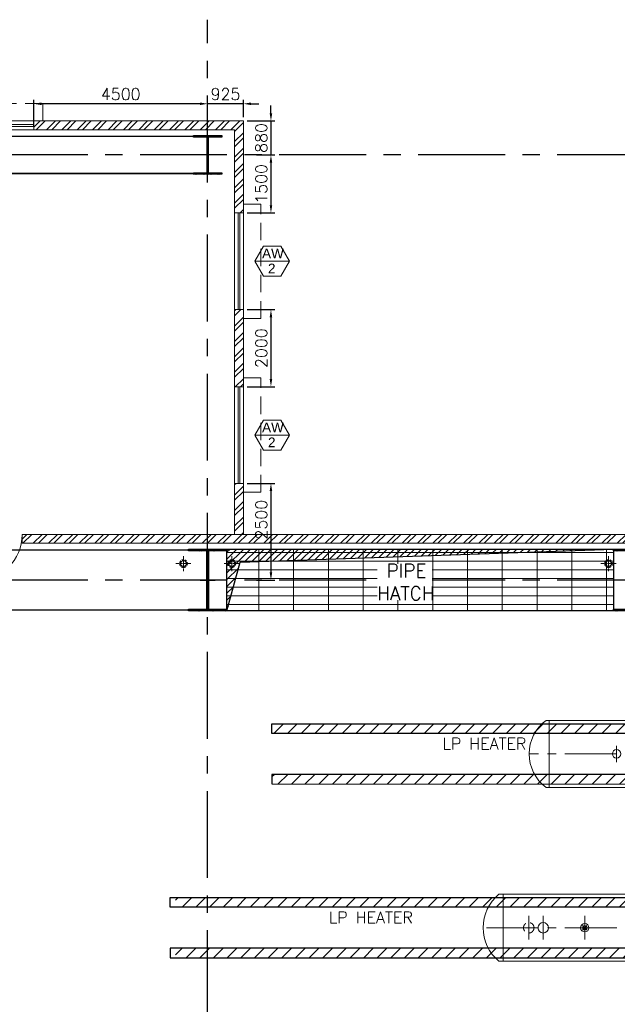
# Model space of a CAD drawing. Header units: inches. Extents: x 0 to 1544102, y 0 to 23144100.
# Tile 154 of 203: x 629211 to 644678, y 143105 to 168585. Entities that reach past the tile are written whole.
import ezdxf
from ezdxf.enums import TextEntityAlignment as Align

# ---------------------------------------------------------------- set-up
doc = ezdxf.new("R2010")
doc.units = ezdxf.units.IN
doc.header["$LTSCALE"] = 1800
doc.header["$MEASUREMENT"] = 0
for name, pattern in [('1 NORTH ELEVATION$0$NORTH ELEVATION$0$HIDDEN', [0.375, 0.25, -0.125]), ('CENTER', [2, 1.25, -0.25, 0.25, -0.25]), ('CENTER2', [1.125, 0.75, -0.125, 0.125, -0.125]), ('HIDDEN', [0.375, 0.25, -0.125]), ('HIDDEN2', [0.1875, 0.125, -0.0625])]:
    doc.linetypes.add(name, pattern=pattern)
doc.layers.get('0').update_dxf_attribs({"color": 253})
for name, color, linetype, lineweight in [('2CON', 1, 'Continuous', 13), ('A-DOOR', 31, 'Continuous', 9), ('A-REMOVABLE GRATING', 252, 'Continuous', 9), ('A-WIN TAG', 3, 'Continuous', 13), ('EQPT', 8, 'HIDDEN', 9), ('EQUIP', 8, 'Continuous', 9), ('OPENING EO', 2, 'Continuous', 18), ('RAIN WATER', 6, 'Continuous', 18), ('SUNSHADE', 2, '1 NORTH ELEVATION$0$NORTH ELEVATION$0$HIDDEN', 13), ('TEXT', 3, 'Continuous', 18), ('WALL', 6, 'Continuous', 18), ('WALL HATCH', 251, 'Continuous', 13), ('WALL1', 6, 'Continuous', 18), ('WINDOW', 3, 'Continuous', 13)]:
    doc.layers.add(name, color=color, linetype=linetype, lineweight=lineweight)
for name, color, linetype in [('BRACING', 1, 'HIDDEN'), ('CEN', 2, 'CENTER'), ('COL', 1, 'Continuous'), ('GRID', 251, 'CENTER'), ('OPENING', 40, 'Continuous'), ('STEEL', 231, 'Continuous')]:
    doc.layers.add(name, color=color, linetype=linetype)
doc.styles.add('ROAMNS', font='ROMANS.shx')
doc.styles.add('ROMANC', font='ROMANC.SHX')
doc.styles.add('ROMANS', font='romans.shx')
doc.styles.get("Standard").update_dxf_attribs({"font": 'arial.ttf'})
doc.dimstyles.new('DIM INT 1', dxfattribs={"dimtxt": 300, "dimasz": 200, "dimexe": 100, "dimexo": 100, "dimgap": 100, "dimtad": 1, "dimdec": 0, "dimzin": 13, "dimdsep": 46, "dimlunit": 5, "dimtxsty": 'ROAMNS', "dimblk2": 'OBLIQUE', "dimcen": 0.09, "dimclrd": 9, "dimclre": 9, "dimclrt": 4, "dimadec": 0, "dimazin": 0, "dimtfac": 1, "dimtdec": 0, "dimtix": 1, "dimtmove": 2, "dimatfit": 3, "dimfxl": 1, "dimtolj": 1, "dimtzin": 13, "dimarcsym": 0})
pattern_1 = [(225, (9440, -2e-05), (176.7767, -176.7767), [])]
pattern_2 = [(225, (8026, 4e-05), (176.7767, -176.7767), [])]

# ---------------------------------------------------------------- blocks, each defined once
blk = doc.blocks.new('C-ROW COLUMN')
at = {"layer": 'COL'}
h = blk.add_hatch(dxfattribs=at)
h.set_pattern_fill('ANSI31', color=256, scale=200, style=0)
h.set_pattern_definition([(45, (-1315.907, -6.545), (-17.6776695, 17.6776695), [])])
h.paths.add_polyline_path([(77950, 120865), (76960, 120865), (76960, 120820), (77950, 120820)])
h.paths.add_polyline_path([(77478, 120820), (77433, 120820), (77433, 119310), (77478, 119310)])
h.paths.add_polyline_path([(77950, 119310), (76960, 119310), (76960, 119265), (77950, 119265)])
at = {"layer": 'CEN'}
for p, q in [((77455, 119265), (77455, 120865)), ((77264, 120065), (77647, 120065))]:
    blk.add_line(p, q, dxfattribs=at)
at = {"layer": 'COL'}
for points in [[(76960, 120865), (77950, 120865), (77950, 120820), (76960, 120820)], [(77433, 120820), (77478, 120820), (77478, 119310), (77433, 119310)], [(76960, 119310), (77950, 119310), (77950, 119265), (76960, 119265)]]:
    blk.add_lwpolyline(points, close=True, dxfattribs=at)
blk = doc.blocks.new('D-ROW COLUMN')
at = {"layer": 'COL'}
h = blk.add_hatch(dxfattribs=at)
h.set_pattern_fill('ANSI31', color=256, scale=200, angle=180, style=0)
h.set_pattern_definition([(225, (-560004.63, -115195.517), (17.6776695, -17.6776695), [])])
h.paths.add_polyline_path([(370, 500), (0, 500), (0, 460), (14, 460), (370, 460)])
h.paths.add_polyline_path([(0, 500), (-370, 500), (-370, 460), (0, 460)])
h.paths.add_polyline_path([(14, 460), (0, 460), (0, 0), (14, 0)])
h.paths.add_polyline_path([(0, 460), (-14, 460), (-14, 0), (0, 0)])
h.paths.add_polyline_path([(14, 0), (0, 0), (0, -460), (14, -460)])
h.paths.add_polyline_path([(0, 0), (-14, 0), (-14, -460), (0, -460)])
h.paths.add_polyline_path([(370, -460), (0, -460), (0, -500), (370, -500)])
h.paths.add_polyline_path([(0, -460), (-14, -460), (-370, -460), (-370, -500), (0, -500)])
at = {"layer": 'CEN'}
for p, q in [((0, 500), (0, -500)), ((192, 0), (-192, 0))]:
    blk.add_line(p, q, dxfattribs=at)
at = {"layer": 'COL'}
for points in [[(-370, 500), (370, 500), (370, 460), (-370, 460)], [(-14, 460), (14, 460), (14, -460), (-14, -460)], [(-370, -460), (370, -460), (370, -500), (-370, -500)]]:
    blk.add_lwpolyline(points, close=True, dxfattribs=at)
blk = doc.blocks.new('LPH-2 ARCH-R0')
at = {"layer": 'STEEL'}
h = blk.add_hatch(dxfattribs=at)
h.set_pattern_fill('ANSI31', color=256, scale=2000, angle=180, style=0)
h.set_pattern_definition(pattern_1)
h.paths.add_polyline_path([(-10889, 780), (-10889, 530), (7190, 530), (7190, 780)])
h = blk.add_hatch(dxfattribs=at)
h.set_pattern_fill('ANSI31', color=256, scale=2000, angle=180, style=0)
h.set_pattern_definition(pattern_1)
h.paths.add_polyline_path([(-10889, -529), (-10889, -779), (7190, -780), (7190, -530)])
at = {"layer": 'EQPT', "linetype": 'CENTER2'}
for p, q in [((8386, 866), (8386, 1050)), ((-1749, -305), (-1749, 305)), ((-1375, -305), (-1375, 305)), ((-300, -305), (-300, 305)), ((2345, -453), (2345, 453)), ((6500, -305), (6500, 305)), ((8725, -305), (8725, 305)), ((9440, -305), (9440, 305)), ((10025, -305), (10025, 305)), ((10657, 0), (-2929, 0)), ((8386, -866), (8386, -1050))]:
    blk.add_line(p, q, dxfattribs=at)
at = {"layer": 'EQPT', "linetype": 'CENTER2', "ltscale": 0.25}
for p, q in [((3991, -1100), (4563, 0)), ((5491, -1100), (4919, 0)), ((3921, -1100), (4061, -1100)), ((3991, -1030), (3991, -1170)), ((5421, -1100), (5561, -1100)), ((5491, -1030), (5491, -1170))]:
    blk.add_line(p, q, dxfattribs=at)
at = {"layer": 'EQUIP'}
for p, q in [((8443, 1050), (8329, 1050)), ((8329, 866), (8329, 1050)), ((8443, 866), (8443, 1050)), ((-2409, 866), (-2521, 866)), ((8850, 866), (-2409, 866)), ((-2409, -866), (-2409, 866)), ((8850, -866), (8850, 866)), ((8850, 736), (10025, 736)), ((10025, -736), (10025, 736)), ((-240, -60), (-360, 60)), ((-242, 58), (-358, -58)), ((3952, -1079), (4524, 21)), ((5530, -1079), (4958, 21)), ((6560, -60), (6440, 60)), ((6558, 58), (6442, -58)), ((8785, -60), (8665, 60)), ((8783, 58), (8667, -58)), ((10589, 230), (10422, 230)), ((10589, 230), (10589, -230)), ((10610, 214), (10589, 214)), ((10610, 214), (10610, -214)), ((4030, -1121), (4602, -21)), ((5452, -1121), (4880, -21)), ((10410, -230), (10589, -230)), ((10610, -214), (10589, -214)), ((8850, -736), (10025, -736)), ((-2409, -866), (-2520, -866)), ((-2409, -866), (8850, -866)), ((8249, -866), (8249, -1050)), ((8522, -866), (8522, -1050)), ((8522, -1050), (8249, -1050))]:
    blk.add_line(p, q, dxfattribs=at)
for centre, radius in [((2345, 0), 406), ((-1375, 0), 136), ((-300, 0), 107), ((-300, 0), 57), ((4563, 0), 44.5), ((4563, 0), 44.5), ((4919, 0), 44.5), ((4919, 0), 44.5), ((9440, 0), 228), ((3991, -1100), 44.5), ((5491, -1100), 44.5)]:
    blk.add_circle(centre, radius, dxfattribs=at)
at = {"layer": 'EQUIP', "linetype": 'HIDDEN2'}
blk.add_circle((-1749, 0), 136, dxfattribs=at)
at = {"layer": 'EQUIP'}
blk.add_arc((-1807, 0), 1122, 129.4698, 230.5454, dxfattribs=at)
blk.add_ellipse((10025, 0), major_axis=(28, 737), ratio=0.557924, start_param=3.20858, end_param=6.350172, dxfattribs=at)
at = {"layer": 'STEEL'}
for p, q in [((7190, 530), (7190, 780)), ((7190, -530), (7190, -780))]:
    blk.add_line(p, q, dxfattribs=at)
for points in [[(7190, 530), (-11029, 530), (-11029, 780), (7190, 780)], [(7190, -530), (-11029, -529), (-11029, -779), (7190, -780)]]:
    blk.add_lwpolyline(points, dxfattribs=at)
blk = doc.blocks.new('LPH-3 ARCH-R0')
at = {"layer": 'STEEL'}
h = blk.add_hatch(dxfattribs=at)
h.set_pattern_fill('ANSI31', color=256, scale=2000, angle=180, style=0)
h.set_pattern_definition(pattern_2)
h.paths.add_polyline_path([(-9813, 780), (-9813, 530), (5776, 530), (5776, 780)])
h = blk.add_hatch(dxfattribs=at)
h.set_pattern_fill('ANSI31', color=256, scale=2000, angle=180, style=0)
h.set_pattern_definition(pattern_2)
h.paths.add_polyline_path([(-9813, -529), (-9813, -779), (5776, -780), (5776, -530)])
at = {"layer": 'EQPT', "linetype": 'CENTER2'}
for p, q in [((6636, 866), (6636, 1050)), ((1886, -453), (1886, 453)), ((5386, -305), (5386, 305)), ((7311, -305), (7311, 305)), ((8026, -305), (8026, 305)), ((9243, 0), (-3153, 0)), ((-889, -211), (-889, 211)), ((-139, -131), (-139, 143)), ((3466, -211), (3466, 211)), ((6636, -866), (6636, -1050))]:
    blk.add_line(p, q, dxfattribs=at)
at = {"layer": 'EQPT', "linetype": 'CENTER2', "ltscale": 0.25}
for p, q in [((4368, 70), (4368, -70)), ((4876, 70), (4876, -70)), ((3872, -1100), (4368, 0)), ((5372, -1100), (4876, 0)), ((3802, -1100), (3942, -1100)), ((3872, -1030), (3872, -1170)), ((5302, -1100), (5442, -1100)), ((5372, -1030), (5372, -1170))]:
    blk.add_line(p, q, dxfattribs=at)
at = {"layer": 'EQUIP'}
for p, q in [((6693, 1050), (6579, 1050)), ((6579, 866), (6579, 1050)), ((6693, 866), (6693, 1050)), ((-2633, 866), (-2716, 866)), ((7436, 866), (-2633, 866)), ((-2633, -866), (-2633, 866)), ((7436, -866), (7436, 866)), ((7436, 736), (8611, 736)), ((8611, -736), (8611, 736)), ((-79, -60), (-199, 60)), ((-81, 58), (-197, -58)), ((3831, -1082), (4327, 18)), ((5413, -1082), (4917, 18)), ((5446, -60), (5326, 60)), ((5444, 58), (5328, -58)), ((7371, -60), (7251, 60)), ((7369, 58), (7253, -58)), ((9173, 230), (9002, 230)), ((9173, 230), (9173, -230)), ((9173, 218), (9196, 218)), ((9196, 218), (9196, -218)), ((3913, -1118), (4409, -18)), ((5331, -1118), (4835, -18)), ((9002, -230), (9173, -230)), ((9173, -218), (9196, -218)), ((7436, -736), (8611, -736)), ((-2633, -866), (-2716, -866)), ((-2633, -866), (7436, -866)), ((6499, -866), (6499, -1050)), ((6772, -866), (6772, -1050)), ((6772, -1050), (6499, -1050))]:
    blk.add_line(p, q, dxfattribs=at)
for centre, radius in [((1886, 0), 356), ((-889, 0), 110), ((-139, 0), 107), ((-139, 0), 57), ((4368, 0), 44.5), ((4368, 0), 44.5), ((4876, 0), 44.5), ((4876, 0), 44.5), ((8026, 0), 228), ((3872, -1100), 44.5), ((3872, -1100), 44.5), ((5372, -1100), 44.5)]:
    blk.add_circle(centre, radius, dxfattribs=at)
at = {"layer": 'EQUIP', "linetype": 'HIDDEN2'}
blk.add_circle((3466, 0), 136, dxfattribs=at)
at = {"layer": 'EQUIP'}
blk.add_arc((-2077, 0), 1076, 126.401, 233.599, dxfattribs=at)
blk.add_ellipse((8611, 0), major_axis=(0, -736), ratio=0.559326, start_param=0, end_param=3.141593, dxfattribs=at)
at = {"layer": 'STEEL'}
for p, q in [((5776, 530), (5776, 780)), ((5776, -530), (5776, -780))]:
    blk.add_line(p, q, dxfattribs=at)
for points in [[(5776, 530), (-9813, 530), (-9813, 780), (5776, 780)], [(5776, -530), (-9813, -529), (-9813, -779), (5776, -780)]]:
    blk.add_lwpolyline(points, dxfattribs=at)
blk = doc.blocks.new('M_Door Single - 1200 x 2100mm D1-Level 1')
at = {"layer": 'A-DOOR'}
for p, q in [((500, 115), (500, 1315)), ((600, 1315), (500, 1315)), ((600, 115), (600, 1315)), ((600, 115), (500, 115))]:
    blk.add_line(p, q, dxfattribs=at)
blk.add_arc((600, 115), 1200, 90, 180, dxfattribs=at)
blk = doc.blocks.new('*D916')
at = {"layer": 'A-DOOR', "color": 9, "lineweight": -2, "transparency": 16777216}
for p, q in [((635714, 166165), (635714, 166365)), ((635101, 165965), (635814, 165965)), ((635714, 165965), (635714, 165085)), ((635336, 165085), (635814, 165085)), ((635714, 164885), (635714, 164685))]:
    blk.add_line(p, q, dxfattribs=at)
at = {"layer": 'A-DOOR', "color": 9, "transparency": 16777216}
for points in [[(635681, 166165), (635747, 166165), (635714, 165965)], [(635681, 164885), (635747, 164885), (635714, 165085)]]:
    blk.add_solid(points, dxfattribs=at)
at = {"layer": 'A-DOOR', "color": 4, "transparency": 16777216, "insert": (635464, 165525), "char_height": 300, "attachment_point": 5, "rotation": 90, "style": 'ROAMNS'}
blk.add_mtext('\\A1;880', dxfattribs=at)
blk = doc.blocks.new('_Oblique')
at = {"color": 0, "linetype": 'ByBlock', "lineweight": -2}
blk.add_line((-0.5, -0.5), (0.5, 0.5), dxfattribs=at)
blk = doc.blocks.new('*D917')
at = {"layer": 'A-DOOR', "color": 9, "lineweight": -2, "transparency": 16777216}
for p, q in [((635336, 165085), (635814, 165085)), ((635714, 164885), (635714, 163785)), ((635101, 163585), (635814, 163585))]:
    blk.add_line(p, q, dxfattribs=at)
at = {"layer": 'A-DOOR', "color": 9, "transparency": 16777216}
for points in [[(635681, 164885), (635747, 164885), (635714, 165085)], [(635681, 163785), (635747, 163785), (635714, 163585)]]:
    blk.add_solid(points, dxfattribs=at)
at = {"layer": 'A-DOOR', "color": 4, "transparency": 16777216, "insert": (635464, 164335), "char_height": 300, "attachment_point": 5, "rotation": 90, "style": 'ROAMNS'}
blk.add_mtext('\\A1;1500', dxfattribs=at)
blk = doc.blocks.new('*D918')
at = {"layer": 'A-DOOR', "color": 9, "lineweight": -2, "transparency": 16777216}
for p, q in [((635101, 161085), (635814, 161085)), ((635714, 160885), (635714, 159285)), ((635101, 159085), (635814, 159085))]:
    blk.add_line(p, q, dxfattribs=at)
at = {"layer": 'A-DOOR', "color": 9, "transparency": 16777216}
for points in [[(635681, 160885), (635747, 160885), (635714, 161085)], [(635681, 159285), (635747, 159285), (635714, 159085)]]:
    blk.add_solid(points, dxfattribs=at)
at = {"layer": 'A-DOOR', "color": 4, "transparency": 16777216, "insert": (635464, 160085), "char_height": 300, "attachment_point": 5, "rotation": 90, "style": 'ROAMNS'}
blk.add_mtext('\\A1;2000', dxfattribs=at)
blk = doc.blocks.new('*D919')
at = {"layer": 'A-DOOR', "color": 9, "lineweight": -2, "transparency": 16777216}
for p, q in [((635101, 156585), (635814, 156585)), ((635714, 156385), (635714, 154285)), ((635336, 154085), (635814, 154085))]:
    blk.add_line(p, q, dxfattribs=at)
at = {"layer": 'A-DOOR', "color": 9, "transparency": 16777216}
for points in [[(635681, 156385), (635747, 156385), (635714, 156585)], [(635681, 154285), (635747, 154285), (635714, 154085)]]:
    blk.add_solid(points, dxfattribs=at)
at = {"layer": 'A-DOOR', "color": 4, "transparency": 16777216, "insert": (635464, 155646), "char_height": 300, "attachment_point": 5, "rotation": 90, "style": 'ROAMNS'}
blk.add_mtext('\\A1;2500', dxfattribs=at)
blk = doc.blocks.new('*D920')
at = {"layer": 'A-DOOR', "color": 9, "lineweight": -2, "transparency": 16777216}
for p, q in [((633876, 166409), (633676, 166409)), ((634076, 166362), (634076, 166509)), ((635001, 166409), (634076, 166409)), ((635001, 166065), (635001, 166509)), ((635201, 166409), (635401, 166409))]:
    blk.add_line(p, q, dxfattribs=at)
at = {"layer": 'A-DOOR', "color": 9, "transparency": 16777216}
for points in [[(633876, 166442), (633876, 166375), (634076, 166409)], [(635201, 166442), (635201, 166375), (635001, 166409)]]:
    blk.add_solid(points, dxfattribs=at)
at = {"layer": 'A-DOOR', "color": 4, "transparency": 16777216, "insert": (634538, 166659), "char_height": 300, "attachment_point": 5, "style": 'ROAMNS'}
blk.add_mtext('\\A1;925', dxfattribs=at)
blk = doc.blocks.new('*D1368')
at = {"layer": 'A-DOOR', "color": 9, "lineweight": -2, "transparency": 16777216}
for p, q in [((629576, 165835), (629576, 166509)), ((633876, 166409), (629776, 166409)), ((634076, 165835), (634076, 166509))]:
    blk.add_line(p, q, dxfattribs=at)
at = {"layer": 'A-DOOR', "color": 9, "transparency": 16777216}
for points in [[(629776, 166442), (629776, 166375), (629576, 166409)], [(633876, 166442), (633876, 166375), (634076, 166409)]]:
    blk.add_solid(points, dxfattribs=at)
at = {"layer": 'A-DOOR', "color": 4, "transparency": 16777216, "insert": (631826, 166659), "char_height": 300, "attachment_point": 5, "style": 'ROAMNS'}
blk.add_mtext('\\A1;4500', dxfattribs=at)

msp = doc.modelspace()

# ---------------------------------------------------------------- hatches: boundary and pattern name
at = {"layer": 'A-REMOVABLE GRATING'}
h = msp.add_hatch(dxfattribs=at)
h.set_pattern_fill('GRATE', color=256, scale=7200, style=0)
h.paths.add_polyline_path([(689075.79, 154884.89), (698575.79, 154884.89), (698575.79, 153284.89), (689075.79, 153284.89)])
h.paths.add_polyline_path([(678075.79, 154884.89), (688075.79, 154884.89), (688075.79, 153284.89), (678075.79, 153284.89)])
h.paths.add_polyline_path([(667575.79, 154884.89), (677075.79, 154884.89), (677075.79, 153284.89), (667575.79, 153284.89)])
h.paths.add_polyline_path([(656575.79, 154884.89), (666575.79, 154884.89), (666575.79, 153284.89), (656575.79, 153284.89)])
h.paths.add_polyline_path([(645575.79, 154884.89), (655575.79, 154884.89), (655575.79, 153284.89), (645575.79, 153284.89)])
h.paths.add_polyline_path([(634575.79, 154884.89), (644575.79, 154884.89), (644575.79, 153284.89), (634575.79, 153284.89)])
at = {"layer": 'OPENING'}
h = msp.add_hatch(dxfattribs=at)
h.set_pattern_fill('ANSI31', color=8, scale=1000, style=0)
h.paths.add_polyline_path([(644575.79, 154884.89), (634575.79, 154884.89), (634575.79, 154084.89), (634790.15, 154084.89), (634914.11, 154547.5)])
h.paths.add_polyline_path([(634790.15, 154084.89), (634575.79, 154084.89), (634575.79, 153284.89)])
at = {"layer": 'WALL HATCH'}
h = msp.add_hatch(dxfattribs=at)
h.set_pattern_fill('ANSI32', color=256, scale=750, style=0)
h.paths.add_polyline_path([(634075.79, 165964.89), (629575.79, 165964.89), (629575.79, 165734.89), (634075.79, 165734.89)])
h.paths.add_polyline_path([(635000.79, 165964.89), (634075.79, 165964.89), (634075.79, 165734.89), (634770.79, 165734.89), (634770.79, 165084.89), (635000.79, 165084.89)])
h.paths.add_polyline_path([(635000.79, 165084.89), (634770.79, 165084.89), (634770.79, 163584.89), (635000.79, 163584.89)])
h.paths.add_polyline_path([(635000.79, 161084.89), (634770.79, 161084.89), (634770.79, 159084.89), (635000.79, 159084.89)])
h.paths.add_polyline_path([(635000.79, 156584.89), (634770.79, 156584.89), (634770.79, 155264.89), (635000.79, 155264.89)])
h = msp.add_hatch(dxfattribs=at)
h.set_pattern_fill('ANSI32', color=256, scale=750, style=0)
h.set_pattern_definition([(45, (24861.96, -28052.16), (-198.87378, 198.87378), []), (45, (24994.54, -28052.16), (-198.87378, 198.87378), [])])
h.paths.add_polyline_path([(628081.92, 155034.89), (628081.92, 155264.89), (605800.62, 155264.89), (605800.62, 155034.89)])
h.paths.add_polyline_path([(698575.79, 155264.89), (698575.79, 155034.89), (711850.79, 155034.89), (711850.79, 155264.89)])
h.paths.add_polyline_path([(650075.79, 155034.89), (650075.79, 155264.89), (629281.92, 155264.89), (629281.92, 155034.89)])
h.paths.add_polyline_path([(651275.79, 155264.89), (651275.79, 155034.89), (697375.79, 155034.89), (697375.79, 155264.89)])

# ---------------------------------------------------------------- linework, layer by layer
at = {"layer": '2CON'}
for p, q in [((635296.25, 162334.89), (636196.25, 162334.89)), ((635296.25, 157834.89), (636196.25, 157834.89))]:
    msp.add_line(p, q, dxfattribs=at)
at = {"layer": 'A-WIN TAG'}
for points in [[(635971.25, 162724.6), (636196.25, 162334.89), (635971.25, 161945.18), (635521.25, 161945.18), (635296.25, 162334.89), (635521.25, 162724.6)], [(635971.25, 158224.6), (636196.25, 157834.89), (635971.25, 157445.18), (635521.25, 157445.18), (635296.25, 157834.89), (635521.25, 158224.6)]]:
    msp.add_lwpolyline(points, close=True, dxfattribs=at)
at = {"layer": 'BRACING', "const_width": 40}
for points in [[(622445.79, 165564.89), (633705.79, 165564.89)], [(622445.79, 164604.89), (633705.79, 164604.89)], [(622590.98, 154862.39), (633567.91, 154862.39)], [(622590.08, 153307.39), (633561.45, 153307.39)]]:
    msp.add_lwpolyline(points, dxfattribs=at)
at = {"layer": 'GRID'}
for p, q in [((634075.79, 103174.13), (634075.79, 168584.89)), ((717375.79, 165084.89), (582275.79, 165084.89)), ((717375.79, 154084.89), (582275.79, 154084.89)), ((717375.79, 154084.89), (582275.79, 154084.89))]:
    msp.add_line(p, q, dxfattribs=at)
at = {"layer": 'OPENING'}
msp.add_lwpolyline([(634575.79, 154884.89), (644575.79, 154884.89), (644575.79, 153284.89), (634575.79, 153284.89)], close=True, dxfattribs=at)
msp.add_lwpolyline([(634575.79, 153284.89), (634914.11, 154547.5), (644575.79, 154884.89)], dxfattribs=at)
at = {"layer": 'RAIN WATER', "linetype": 'CENTER2', "ltscale": 0.05}
for p, q in [((633450.79, 154309.89), (633450.79, 154709.89)), ((634700.79, 154309.89), (634700.79, 154709.89)), ((644450.79, 154309.89), (644450.79, 154709.89)), ((633250.79, 154509.89), (633650.79, 154509.89)), ((634900.79, 154509.89), (634500.79, 154509.89)), ((644250.79, 154509.89), (644650.79, 154509.89))]:
    msp.add_line(p, q, dxfattribs=at)
at = {"layer": 'RAIN WATER', "linetype": 'HIDDEN2', "ltscale": 0.25}
for centre in [(633450.79, 154509.89), (634700.79, 154509.89), (644450.79, 154509.89)]:
    msp.add_circle(centre, 100, dxfattribs=at)
at = {"layer": 'RAIN WATER', "ltscale": 0.25}
for centre in [(633450.79, 154509.89), (634700.79, 154509.89), (644450.79, 154509.89)]:
    msp.add_circle(centre, 75, dxfattribs=at)
at = {"layer": 'SUNSHADE'}
for points in [[(629805.79, 165964.89), (629805.79, 166414.89), (626345.79, 166414.89), (626345.79, 165964.89)], [(635000.79, 160854.89), (635450.79, 160854.89), (635450.79, 163814.89), (635000.79, 163814.89)], [(635000.79, 156354.89), (635450.79, 156354.89), (635450.79, 159314.89), (635000.79, 159314.89)]]:
    msp.add_lwpolyline(points, dxfattribs=at)
at = {"layer": 'WALL'}
for p, q in [((629575.79, 165964.89), (635000.79, 165964.89)), ((635000.79, 155264.89), (635000.79, 165964.89)), ((629575.79, 165734.89), (634770.79, 165734.89)), ((634770.79, 155264.89), (634770.79, 165734.89)), ((629275.92, 155264.89), (629275.92, 155034.89))]:
    msp.add_line(p, q, dxfattribs=at)
at = {"layer": 'WALL1'}
for p, q in [((650075.79, 155264.89), (629275.92, 155264.89)), ((650075.79, 155034.89), (629275.92, 155034.89))]:
    msp.add_line(p, q, dxfattribs=at)
at = {"layer": 'WINDOW', "ltscale": 100}
for p, q in [((626575.79, 165873.51), (629575.79, 165873.51)), ((626575.79, 165823.51), (629575.79, 165823.51)), ((634862.17, 163584.89), (634862.17, 161084.89)), ((634912.17, 163584.89), (634912.17, 161084.89)), ((634862.17, 159084.89), (634862.17, 156584.89)), ((634912.17, 159084.89), (634912.17, 156584.89))]:
    msp.add_line(p, q, dxfattribs=at)
for points in [[(629575.79, 165964.89), (629575.79, 165734.89), (626575.79, 165734.89), (626575.79, 165964.89)], [(634770.79, 161084.89), (635000.79, 161084.89), (635000.79, 163584.89), (634770.79, 163584.89)], [(634770.79, 156584.89), (635000.79, 156584.89), (635000.79, 159084.89), (634770.79, 159084.89)]]:
    msp.add_lwpolyline(points, close=True, dxfattribs=at)

# ---------------------------------------------------------------- block references
for name, p in [('D-ROW COLUMN', (634075.79, 165084.89)), ('C-ROW COLUMN', (556620.35, 34019.74)), ('C-ROW COLUMN', (567620.35, 34019.74))]:
    msp.add_blockref(name, p)
at = {"layer": 'A-DOOR', "rotation": 180}
msp.add_blockref('M_Door Single - 1200 x 2100mm D1-Level 1', (628675.92, 155379.89), dxfattribs=at)
at = {"layer": 'EQUIP'}
for name, p in [('LPH-3 ARCH-R0', (645549.79, 149584.89)), ('LPH-2 ARCH-R0', (644135.79, 145084.89))]:
    msp.add_blockref(name, p, dxfattribs=at)

# ---------------------------------------------------------------- texts
at = {"layer": 'A-WIN TAG'}
for s, p in [('AW', (635765.94, 162534.83)), ('2', (635734.66, 162149.02)), ('AW', (635765.94, 158034.83)), ('2', (635734.66, 157649.02))]:
    msp.add_text(s, height=250, dxfattribs=at).set_placement(p, align=Align.MIDDLE)
at = {"layer": 'TEXT', "linetype": 'CENTER', "style": 'ROMANC'}
for p in [(640153.4, 149700.22), (637213.4, 145200.22)]:
    msp.add_text('LP HEATER', height=300, dxfattribs=at).set_placement(p)

# ---------------------------------------------------------------- dimensions: what is measured, and where the dimension line sits
at = {"layer": 'A-DOOR'}
for base, p1, p2, picture, middle in [((629575.79, 166408.59), (634075.79, 165734.89), (629575.79, 165734.89), '*D1368', (631825.79, 166658.59)), ((634075.79, 166408.59), (635000.79, 165964.89), (634075.79, 166261.62), '*D920', (634538.29, 166658.59))]:
    dim = msp.add_linear_dim(base=base, p1=p1, p2=p2, dimstyle='DIM INT 1', dxfattribs=at)
    dim.commit()
    dim.dimension.update_dxf_attribs({"geometry": picture, "text_midpoint": middle})
for base, p1, p2, picture, middle in [((635713.88, 165084.89), (635000.79, 165964.89), (635235.59, 165084.89), '*D916', (635463.88, 165524.89)), ((635713.88, 163584.89), (635235.59, 165084.89), (635000.79, 163584.89), '*D917', (635463.88, 164334.89)), ((635713.88, 159084.89), (635000.79, 161084.89), (635000.79, 159084.89), '*D918', (635463.88, 160084.89))]:
    dim = msp.add_linear_dim(base=base, p1=p1, p2=p2, angle=90, dimstyle='DIM INT 1', dxfattribs=at)
    dim.commit()
    dim.dimension.update_dxf_attribs({"geometry": picture, "text_midpoint": middle})
dim = msp.add_linear_dim(base=(635713.88, 154084.89), p1=(635000.79, 156584.89), p2=(635236.33, 154084.89), angle=90, dimstyle='DIM INT 1', dxfattribs=at)
dim.commit()
dim.dimension.update_dxf_attribs({"geometry": '*D919', "text_midpoint": (635463.88, 155645.54), "dimtype": 160})

# ---------------------------------------------------------------- next in the draw order: texts
at = {"layer": 'TEXT', "color": 3, "insert": (638464.24, 154499.57, -1000), "char_height": 350, "width": 1419.6577, "attachment_point": 1, "style": 'ROMANS', "bg_fill": 3, "box_fill_scale": 1, "bg_fill_color": 256, "bg_fill_transparency": 0}
msp.add_mtext(' PIPE HATCH', dxfattribs=at)

# ---------------------------------------------------------------- next in the draw order: texts
at = {"layer": 'OPENING EO', "color": 3, "char_height": 300, "width": 5565.3721, "attachment_point": 1, "style": 'ROMANS'}
for insert in [(481099.45, 153456.06), (603599.45, 153456.06)]:
    msp.add_mtext('\\pi804.11;4 NOS 1800x700 \\P\\pi311.26;FLOOR CUTOUT (TYP.) ', dxfattribs=dict(at, insert=insert))

doc.saveas('drawing.dxf')
